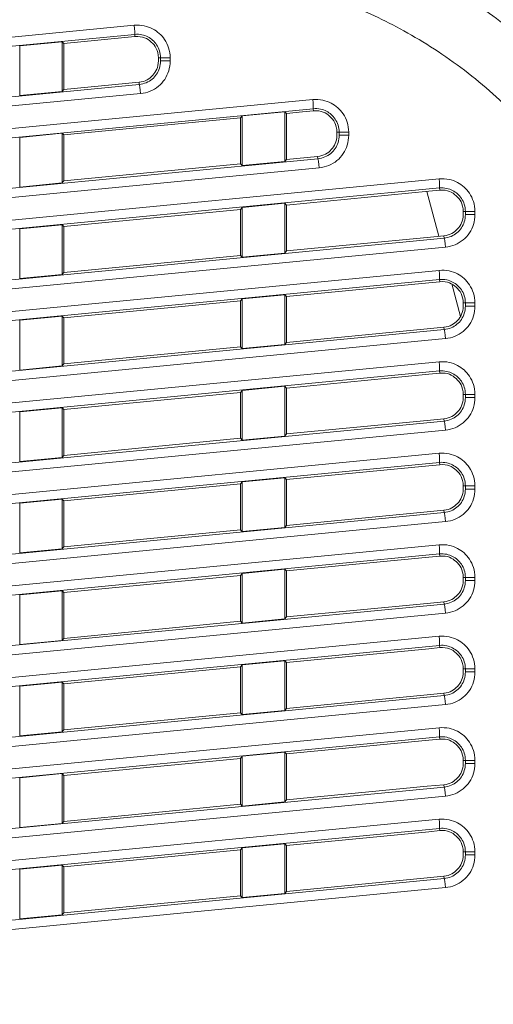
# Model space of a CAD drawing. Header units: millimetres. Extents: x 0 to 437, y 0 to 311.
# Tile 28 of 44: x 114.64 to 122.4, y 148.63 to 164.78. Entities that reach past the tile are written whole.
import ezdxf

# ---------------------------------------------------------------- set-up
doc = ezdxf.new("R2010")
doc.units = ezdxf.units.MM
for name, color, linetype, lineweight in [('APPARENT', 7, 'Continuous', 0), ('ARETES TANGENTES', 7, 'Continuous', 0), ('DIMENSIONS', 7, 'Continuous', 0)]:
    doc.layers.add(name, color=color, linetype=linetype, lineweight=lineweight)
doc.dimstyles.new('ISO-25', dxfattribs={"dimtxt": 2.5, "dimasz": 2.5, "dimexe": 1.25, "dimexo": 0.625, "dimtad": 1, "dimtxsty": 'Standard', "dimcen": 2.5, "dimadec": 0, "dimazin": 0, "dimtfac": 1, "dimtmove": 0, "dimatfit": 3, "dimfxl": 1, "dimarcsym": 0})

# ---------------------------------------------------------------- blocks, each defined once
blk = doc.blocks.new('D1')
h = blk.add_hatch(color=7)
h.paths.add_polyline_path([(38.317, 176.327), (38.817, 179.327), (39.317, 176.327)], flags=0)
h.paths.add_polyline_path([(39.317, 60.716), (38.817, 57.716), (38.317, 60.716)], flags=0)
at = {"layer": 'DIMENSIONS'}
for p, q in [((62.374, 179.327), (38.817, 179.327)), ((38.817, 176.327), (38.817, 124.459)), ((38.817, 119.873), (38.817, 129.045)), ((38.817, 60.716), (38.817, 124.459)), ((67.733, 57.716), (38.817, 57.716))]:
    blk.add_line(p, q, dxfattribs=at)
for points in [[(38.817, 179.327), (39.317, 176.327), (38.317, 176.327), (38.817, 179.327)], [(38.817, 57.716), (38.317, 60.716), (39.317, 60.716), (38.817, 57.716)]]:
    blk.add_lwpolyline(points, dxfattribs=at)
at = {"layer": 'DIMENSIONS', "char_height": 1.96986, "attachment_point": 5, "rotation": 90}
for s, insert in [('{\\fArial|b0|i0|c0|p0;}', (37.229, 128.693)), ('{\\fArial|b0|i0|c0|p0;486.4}{\\fArial|b0|i0|c0|p0;}', (37.229, 124.459)), ('{\\fArial|b0|i0|c0|p0;}', (37.229, 124.459)), ('{\\fArial|b0|i0|c0|p0;}', (37.229, 124.459)), ('{\\fArial|b0|i0|c0|p0;}', (37.229, 120.226))]:
    blk.add_mtext(s, dxfattribs=dict(at, insert=insert))
blk = doc.blocks.new('D2')
h = blk.add_hatch(color=7)
h.paths.add_polyline_path([(54.59, 187.02), (51.59, 187.52), (54.59, 188.02)], flags=0)
h.paths.add_polyline_path([(129.229, 188.02), (132.229, 187.52), (129.229, 187.02)], flags=0)
at = {"layer": 'DIMENSIONS'}
for p, q in [((51.59, 161.214), (51.59, 187.52)), ((54.59, 187.52), (91.823, 187.52)), ((96.056, 187.52), (86.884, 187.52)), ((129.229, 187.52), (91.823, 187.52)), ((132.229, 161.214), (132.229, 187.52))]:
    blk.add_line(p, q, dxfattribs=at)
for points in [[(51.59, 187.52), (54.59, 188.02), (54.59, 187.02), (51.59, 187.52)], [(132.229, 187.52), (129.229, 187.02), (129.229, 188.02), (132.229, 187.52)]]:
    blk.add_lwpolyline(points, dxfattribs=at)
at = {"layer": 'DIMENSIONS', "char_height": 1.96986, "attachment_point": 5}
for s, insert in [('{\\fArial|b0|i0|c0|p0;322.6}{\\fArial|b0|i0|c0|p0;}', (91.823, 189.107)), ('{\\fArial|b0|i0|c0|p0;}', (87.589, 189.107)), ('{\\fArial|b0|i0|c0|p0;}', (91.823, 189.107)), ('{\\fArial|b0|i0|c0|p0;}', (91.823, 189.107)), ('{\\fArial|b0|i0|c0|p0;}', (96.056, 189.107))]:
    blk.add_mtext(s, dxfattribs=dict(at, insert=insert))
blk = doc.blocks.new('D3')
h = blk.add_hatch(color=7)
h.paths.add_polyline_path([(211.99, 185.104), (208.99, 185.604), (211.99, 186.104)], flags=0)
h.paths.add_polyline_path([(240.209, 186.104), (243.209, 185.604), (240.209, 185.104)], flags=0)
at = {"layer": 'DIMENSIONS'}
for p, q in [((208.99, 170.102), (208.99, 185.604)), ((211.99, 185.604), (225.995, 185.604)), ((230.229, 185.604), (221.056, 185.604)), ((240.209, 185.604), (225.995, 185.604)), ((243.209, 165.348), (243.209, 185.604))]:
    blk.add_line(p, q, dxfattribs=at)
for points in [[(208.99, 185.604), (211.99, 186.104), (211.99, 185.104), (208.99, 185.604)], [(243.209, 185.604), (240.209, 185.104), (240.209, 186.104), (243.209, 185.604)]]:
    blk.add_lwpolyline(points, dxfattribs=at)
at = {"layer": 'DIMENSIONS', "char_height": 1.96986, "attachment_point": 5}
for s, insert in [('{\\fArial|b0|i0|c0|p0;136.9}{\\fArial|b0|i0|c0|p0;}', (225.995, 187.191)), ('{\\fArial|b0|i0|c0|p0;}', (221.762, 187.191)), ('{\\fArial|b0|i0|c0|p0;}', (225.995, 187.191)), ('{\\fArial|b0|i0|c0|p0;}', (225.995, 187.191)), ('{\\fArial|b0|i0|c0|p0;}', (230.229, 187.191))]:
    blk.add_mtext(s, dxfattribs=dict(at, insert=insert))

msp = doc.modelspace()

# ---------------------------------------------------------------- linework, layer by layer
at = {"layer": 'APPARENT'}
for p, q in [((116.522, 164.537), (116.526, 164.5)), ((115.333, 164.416), (114.636, 164.349)), ((114.636, 163.534), (114.636, 164.349)), ((115.36, 164.388), (115.333, 164.416)), ((115.333, 164.416), (115.333, 163.601)), ((115.36, 164.388), (115.918, 164.442)), ((115.36, 164.388), (115.36, 163.634)), ((115.918, 164.442), (116.526, 164.5)), ((116.91, 164.152), (116.91, 164.101)), ((116.946, 164.152), (116.91, 164.152)), ((116.593, 163.753), (115.36, 163.634)), ((116.597, 163.716), (116.593, 163.753)), ((115.333, 163.601), (114.636, 163.534)), ((115.36, 163.634), (115.333, 163.601)), ((118.983, 163.267), (118.286, 163.2)), ((118.983, 163.267), (118.983, 162.452)), ((119.01, 163.239), (118.983, 163.267)), ((119.01, 163.239), (119.276, 163.265)), ((119.01, 163.239), (119.01, 162.486)), ((119.276, 163.265), (119.455, 163.282)), ((119.451, 163.319), (119.455, 163.282)), ((115.36, 162.888), (118.26, 163.167)), ((118.26, 163.167), (118.286, 163.2)), ((118.26, 162.414), (118.26, 163.167)), ((118.286, 162.385), (118.286, 163.2)), ((115.333, 162.916), (114.636, 162.849)), ((115.333, 162.916), (115.333, 162.101)), ((115.36, 162.888), (115.333, 162.916)), ((119.875, 162.934), (119.838, 162.934)), ((119.838, 162.934), (119.838, 162.883)), ((114.636, 162.034), (114.636, 162.849)), ((115.36, 162.888), (115.36, 162.134)), ((118.26, 162.414), (115.36, 162.134)), ((118.26, 162.414), (118.286, 162.385)), ((118.983, 162.452), (118.286, 162.385)), ((119.01, 162.486), (118.983, 162.452)), ((119.522, 162.535), (119.01, 162.486)), ((119.525, 162.498), (119.522, 162.535)), ((115.333, 162.101), (114.636, 162.034)), ((115.36, 162.134), (115.333, 162.101)), ((119.01, 161.739), (121.347, 161.964)), ((121.347, 161.964), (121.526, 161.982)), ((121.522, 162.019), (121.526, 161.982)), ((118.983, 161.767), (118.286, 161.7)), ((118.983, 161.767), (118.983, 160.952)), ((119.01, 161.739), (118.983, 161.767)), ((115.36, 161.388), (118.26, 161.667)), ((118.26, 161.667), (118.286, 161.7)), ((118.26, 160.914), (118.26, 161.667)), ((118.286, 160.885), (118.286, 161.7)), ((119.01, 161.739), (119.01, 160.986)), ((121.91, 161.633), (121.91, 161.583)), ((121.946, 161.633), (121.91, 161.633)), ((115.333, 161.416), (114.636, 161.349)), ((114.636, 160.534), (114.636, 161.349)), ((115.36, 161.388), (115.333, 161.416)), ((115.333, 161.416), (115.333, 160.601)), ((115.36, 161.388), (115.36, 160.634)), ((121.322, 161.208), (119.01, 160.986)), ((121.322, 161.208), (121.593, 161.235)), ((121.597, 161.197), (121.593, 161.235)), ((119.01, 160.986), (118.983, 160.952)), ((118.26, 160.914), (115.36, 160.634)), ((118.26, 160.914), (118.286, 160.885)), ((118.983, 160.952), (118.286, 160.885)), ((115.36, 160.634), (115.333, 160.601)), ((115.333, 160.601), (114.636, 160.534)), ((121.347, 160.464), (121.526, 160.482)), ((121.522, 160.519), (121.526, 160.482)), ((119.01, 160.239), (121.347, 160.464)), ((115.36, 159.888), (118.26, 160.167)), ((118.26, 160.167), (118.286, 160.2)), ((118.26, 159.414), (118.26, 160.167)), ((118.983, 160.267), (118.286, 160.2)), ((118.286, 159.385), (118.286, 160.2)), ((118.983, 160.267), (118.983, 159.452)), ((119.01, 160.239), (118.983, 160.267)), ((119.01, 160.239), (119.01, 159.486)), ((121.946, 160.133), (121.91, 160.133)), ((121.91, 160.133), (121.91, 160.083)), ((115.333, 159.916), (114.636, 159.849)), ((114.636, 159.034), (114.636, 159.849)), ((115.36, 159.888), (115.333, 159.916)), ((115.333, 159.916), (115.333, 159.101)), ((115.36, 159.888), (115.36, 159.134)), ((121.322, 159.708), (119.01, 159.486)), ((121.322, 159.708), (121.593, 159.735)), ((121.597, 159.697), (121.593, 159.735)), ((118.26, 159.414), (115.36, 159.134)), ((118.26, 159.414), (118.286, 159.385)), ((118.983, 159.452), (118.286, 159.385)), ((119.01, 159.486), (118.983, 159.452)), ((115.333, 159.101), (114.636, 159.034)), ((115.36, 159.134), (115.333, 159.101)), ((121.522, 159.019), (121.526, 158.982)), ((119.01, 158.739), (121.347, 158.964)), ((121.347, 158.964), (121.526, 158.982)), ((118.26, 158.667), (118.286, 158.7)), ((118.983, 158.767), (118.286, 158.7)), ((118.286, 157.885), (118.286, 158.7)), ((119.01, 158.739), (118.983, 158.767)), ((118.983, 158.767), (118.983, 157.952)), ((119.01, 158.739), (119.01, 157.986)), ((115.36, 158.388), (118.26, 158.667)), ((118.26, 157.914), (118.26, 158.667)), ((121.91, 158.633), (121.91, 158.583)), ((121.946, 158.633), (121.91, 158.633)), ((115.333, 158.416), (114.636, 158.349)), ((115.36, 158.388), (115.333, 158.416)), ((115.333, 158.416), (115.333, 157.601)), ((115.36, 158.388), (115.36, 157.634)), ((114.636, 157.534), (114.636, 158.349)), ((121.322, 158.208), (121.593, 158.235)), ((121.597, 158.197), (121.593, 158.235)), ((121.322, 158.208), (119.01, 157.986)), ((118.26, 157.914), (115.36, 157.634)), ((118.26, 157.914), (118.286, 157.885)), ((118.983, 157.952), (118.286, 157.885)), ((119.01, 157.986), (118.983, 157.952)), ((115.333, 157.601), (114.636, 157.534)), ((115.36, 157.634), (115.333, 157.601)), ((119.01, 157.239), (121.347, 157.464)), ((121.347, 157.464), (121.526, 157.482)), ((121.522, 157.519), (121.526, 157.482)), ((118.983, 157.267), (118.286, 157.2)), ((118.983, 157.267), (118.983, 156.452)), ((119.01, 157.239), (118.983, 157.267)), ((115.36, 156.888), (118.26, 157.167)), ((118.26, 157.167), (118.286, 157.2)), ((118.26, 156.414), (118.26, 157.167)), ((118.286, 156.385), (118.286, 157.2)), ((119.01, 157.239), (119.01, 156.486)), ((121.946, 157.133), (121.91, 157.133)), ((121.91, 157.133), (121.91, 157.083)), ((115.333, 156.916), (114.636, 156.849)), ((114.636, 156.034), (114.636, 156.849)), ((115.333, 156.916), (115.333, 156.101)), ((115.36, 156.888), (115.333, 156.916)), ((115.36, 156.888), (115.36, 156.134)), ((121.322, 156.708), (119.01, 156.486)), ((121.322, 156.708), (121.593, 156.735)), ((121.597, 156.697), (121.593, 156.735)), ((118.983, 156.452), (118.286, 156.385)), ((119.01, 156.486), (118.983, 156.452)), ((118.26, 156.414), (115.36, 156.134)), ((118.26, 156.414), (118.286, 156.385)), ((115.36, 156.134), (115.333, 156.101)), ((115.333, 156.101), (114.636, 156.034)), ((119.01, 155.739), (121.347, 155.964)), ((121.347, 155.964), (121.526, 155.982)), ((121.522, 156.019), (121.526, 155.982)), ((115.36, 155.388), (118.26, 155.667)), ((118.26, 155.667), (118.286, 155.7)), ((118.26, 154.914), (118.26, 155.667)), ((118.983, 155.767), (118.286, 155.7)), ((118.286, 154.885), (118.286, 155.7)), ((118.983, 155.767), (118.983, 154.952)), ((119.01, 155.739), (118.983, 155.767)), ((119.01, 155.739), (119.01, 154.986)), ((121.91, 155.633), (121.91, 155.583)), ((121.946, 155.633), (121.91, 155.633)), ((115.333, 155.416), (114.636, 155.349)), ((114.636, 154.534), (114.636, 155.349)), ((115.333, 155.416), (115.333, 154.601)), ((115.36, 155.388), (115.333, 155.416)), ((115.36, 155.388), (115.36, 154.634)), ((121.322, 155.208), (119.01, 154.986)), ((121.322, 155.208), (121.593, 155.235)), ((121.597, 155.197), (121.593, 155.235)), ((119.01, 154.986), (118.983, 154.952)), ((118.26, 154.914), (115.36, 154.634)), ((118.26, 154.914), (118.286, 154.885)), ((118.983, 154.952), (118.286, 154.885)), ((115.333, 154.601), (114.636, 154.534)), ((115.36, 154.634), (115.333, 154.601)), ((121.522, 154.519), (121.526, 154.482)), ((119.01, 154.239), (121.347, 154.464)), ((121.347, 154.464), (121.526, 154.482)), ((118.26, 154.167), (118.286, 154.2)), ((118.983, 154.267), (118.286, 154.2)), ((118.286, 153.385), (118.286, 154.2)), ((118.983, 154.267), (118.983, 153.452)), ((119.01, 154.239), (118.983, 154.267)), ((119.01, 154.239), (119.01, 153.486)), ((115.36, 153.888), (118.26, 154.167)), ((118.26, 153.414), (118.26, 154.167)), ((121.946, 154.133), (121.91, 154.133)), ((121.91, 154.133), (121.91, 154.083)), ((115.333, 153.916), (114.636, 153.849)), ((115.333, 153.916), (115.333, 153.101)), ((115.36, 153.888), (115.333, 153.916)), ((115.36, 153.888), (115.36, 153.134)), ((114.636, 153.034), (114.636, 153.849)), ((121.322, 153.708), (119.01, 153.486)), ((121.322, 153.708), (121.593, 153.735)), ((121.597, 153.697), (121.593, 153.735)), ((118.26, 153.414), (115.36, 153.134)), ((118.26, 153.414), (118.286, 153.385)), ((118.983, 153.452), (118.286, 153.385)), ((119.01, 153.486), (118.983, 153.452)), ((115.333, 153.101), (114.636, 153.034)), ((115.36, 153.134), (115.333, 153.101)), ((119.01, 152.739), (121.347, 152.964)), ((121.347, 152.964), (121.526, 152.982)), ((121.522, 153.019), (121.526, 152.982)), ((118.983, 152.767), (118.286, 152.7)), ((118.983, 152.767), (118.983, 151.952)), ((119.01, 152.739), (118.983, 152.767)), ((119.01, 152.739), (119.01, 151.986)), ((115.36, 152.388), (118.26, 152.667)), ((118.26, 152.667), (118.286, 152.7)), ((118.26, 151.914), (118.26, 152.667)), ((118.286, 151.885), (118.286, 152.7)), ((121.946, 152.633), (121.91, 152.633)), ((121.91, 152.633), (121.91, 152.583)), ((115.333, 152.416), (114.636, 152.349)), ((115.36, 152.388), (115.333, 152.416)), ((115.333, 152.416), (115.333, 151.601)), ((114.636, 151.534), (114.636, 152.349)), ((115.36, 152.388), (115.36, 151.634)), ((121.322, 152.208), (119.01, 151.986)), ((121.322, 152.208), (121.593, 152.235)), ((121.597, 152.197), (121.593, 152.235)), ((118.26, 151.914), (115.36, 151.634)), ((118.26, 151.914), (118.286, 151.885)), ((118.983, 151.952), (118.286, 151.885)), ((119.01, 151.986), (118.983, 151.952)), ((115.333, 151.601), (114.636, 151.534)), ((115.36, 151.634), (115.333, 151.601)), ((119.01, 151.239), (121.347, 151.464)), ((121.347, 151.464), (121.526, 151.482)), ((121.522, 151.519), (121.526, 151.482)), ((118.983, 151.267), (118.286, 151.2)), ((118.983, 151.267), (118.983, 150.452)), ((119.01, 151.239), (118.983, 151.267)), ((115.36, 150.888), (118.26, 151.167)), ((118.26, 151.167), (118.286, 151.2)), ((118.26, 150.414), (118.26, 151.167)), ((118.286, 150.385), (118.286, 151.2)), ((119.01, 151.239), (119.01, 150.486)), ((121.91, 151.133), (121.91, 151.083)), ((121.946, 151.133), (121.91, 151.133)), ((115.333, 150.916), (114.636, 150.849)), ((114.636, 150.034), (114.636, 150.849)), ((115.333, 150.916), (115.333, 150.101)), ((115.36, 150.888), (115.333, 150.916)), ((115.36, 150.888), (115.36, 150.134)), ((121.322, 150.708), (119.01, 150.486)), ((121.322, 150.708), (121.593, 150.735)), ((121.597, 150.697), (121.593, 150.735)), ((119.01, 150.486), (118.983, 150.452)), ((118.26, 150.414), (115.36, 150.134)), ((118.26, 150.414), (118.286, 150.385)), ((118.983, 150.452), (118.286, 150.385)), ((115.333, 150.101), (114.636, 150.034)), ((115.36, 150.134), (115.333, 150.101))]:
    msp.add_line(p, q, dxfattribs=at)
for points in [[(116.526, 164.5), (116.654, 164.512), (116.808, 164.425), (116.91, 164.28), (116.91, 164.152)], [(116.91, 164.101), (116.91, 163.995), (116.833, 163.853), (116.698, 163.763), (116.593, 163.753)], [(119.455, 163.282), (119.582, 163.294), (119.737, 163.207), (119.838, 163.062), (119.838, 162.934)], [(119.838, 162.883), (119.838, 162.777), (119.762, 162.635), (119.627, 162.545), (119.522, 162.535)], [(121.526, 161.982), (121.654, 161.994), (121.808, 161.907), (121.91, 161.762), (121.91, 161.633)], [(121.91, 161.583), (121.91, 161.477), (121.833, 161.334), (121.698, 161.245), (121.593, 161.235)], [(121.526, 160.482), (121.654, 160.494), (121.808, 160.407), (121.91, 160.262), (121.91, 160.133)], [(121.91, 160.083), (121.91, 159.977), (121.833, 159.834), (121.698, 159.745), (121.593, 159.735)], [(121.526, 158.982), (121.654, 158.994), (121.808, 158.907), (121.91, 158.762), (121.91, 158.633)], [(121.91, 158.583), (121.91, 158.477), (121.833, 158.334), (121.698, 158.245), (121.593, 158.235)], [(121.526, 157.482), (121.654, 157.494), (121.808, 157.407), (121.91, 157.262), (121.91, 157.133)], [(121.91, 157.083), (121.91, 156.977), (121.833, 156.834), (121.698, 156.745), (121.593, 156.735)], [(121.526, 155.982), (121.654, 155.994), (121.808, 155.907), (121.91, 155.762), (121.91, 155.633)], [(121.91, 155.583), (121.91, 155.477), (121.833, 155.334), (121.698, 155.245), (121.593, 155.235)], [(121.526, 154.482), (121.654, 154.494), (121.808, 154.407), (121.91, 154.262), (121.91, 154.133)], [(121.91, 154.083), (121.91, 153.977), (121.833, 153.834), (121.698, 153.745), (121.593, 153.735)], [(121.526, 152.982), (121.654, 152.994), (121.808, 152.907), (121.91, 152.762), (121.91, 152.633)], [(121.91, 152.583), (121.91, 152.477), (121.833, 152.334), (121.698, 152.245), (121.593, 152.235)], [(121.526, 151.482), (121.654, 151.494), (121.808, 151.407), (121.91, 151.262), (121.91, 151.133)], [(121.91, 151.083), (121.91, 150.977), (121.833, 150.834), (121.698, 150.745), (121.593, 150.735)]]:
    msp.add_open_spline(points, degree=3, dxfattribs=at)
at = {"layer": 'ARETES TANGENTES'}
for p, q in [((116.515, 164.686), (104.681, 163.547)), ((116.522, 164.537), (104.688, 163.398)), ((116.946, 164.101), (116.946, 164.152)), ((117.104, 164.152), (116.946, 164.152)), ((117.104, 164.101), (116.946, 164.101)), ((117.104, 164.101), (117.104, 164.152)), ((104.755, 162.576), (116.597, 163.716)), ((104.777, 162.427), (116.618, 163.567)), ((119.444, 163.468), (104.681, 162.047)), ((119.451, 163.319), (104.688, 161.898)), ((120.032, 162.934), (119.875, 162.934)), ((119.875, 162.883), (119.875, 162.934)), ((120.032, 162.883), (120.032, 162.934)), ((120.032, 162.883), (119.875, 162.883)), ((104.755, 161.076), (119.525, 162.498)), ((104.777, 160.927), (119.547, 162.349)), ((121.515, 162.168), (104.681, 160.547)), ((121.522, 162.019), (104.688, 160.398)), ((121.316, 161.961), (121.512, 161.227)), ((122.104, 161.633), (121.946, 161.633)), ((121.946, 161.583), (121.946, 161.633)), ((122.104, 161.583), (122.104, 161.633)), ((122.104, 161.583), (121.946, 161.583)), ((104.755, 159.576), (121.597, 161.197)), ((104.777, 159.427), (121.618, 161.048)), ((121.515, 160.668), (104.681, 159.047)), ((121.522, 160.519), (104.688, 158.898)), ((121.722, 160.446), (121.865, 159.91)), ((122.104, 160.133), (121.946, 160.133)), ((121.946, 160.083), (121.946, 160.133)), ((122.104, 160.083), (121.946, 160.083)), ((122.104, 160.083), (122.104, 160.133)), ((104.755, 158.076), (121.597, 159.697)), ((104.777, 157.927), (121.618, 159.548)), ((121.515, 159.168), (104.681, 157.547)), ((121.522, 159.019), (104.688, 157.398)), ((122.104, 158.633), (121.946, 158.633)), ((121.946, 158.583), (121.946, 158.633)), ((122.104, 158.583), (121.946, 158.583)), ((122.104, 158.583), (122.104, 158.633)), ((104.755, 156.576), (121.597, 158.197)), ((104.777, 156.427), (121.618, 158.048)), ((121.515, 157.668), (104.681, 156.047)), ((121.522, 157.519), (104.688, 155.898)), ((122.104, 157.133), (121.946, 157.133)), ((121.946, 157.083), (121.946, 157.133)), ((122.104, 157.083), (121.946, 157.083)), ((122.104, 157.083), (122.104, 157.133)), ((104.755, 155.076), (121.597, 156.697)), ((104.777, 154.927), (121.618, 156.548)), ((121.515, 156.168), (104.681, 154.547)), ((121.522, 156.019), (104.688, 154.398)), ((121.946, 155.583), (121.946, 155.633)), ((122.104, 155.633), (121.946, 155.633)), ((122.104, 155.583), (122.104, 155.633)), ((122.104, 155.583), (121.946, 155.583)), ((104.755, 153.576), (121.597, 155.197)), ((104.777, 153.427), (121.618, 155.048)), ((121.515, 154.668), (104.681, 153.047)), ((121.522, 154.519), (104.688, 152.898)), ((121.946, 154.083), (121.946, 154.133)), ((122.104, 154.133), (121.946, 154.133)), ((122.104, 154.083), (121.946, 154.083)), ((122.104, 154.083), (122.104, 154.133)), ((104.755, 152.076), (121.597, 153.697)), ((104.777, 151.927), (121.618, 153.548)), ((121.515, 153.168), (104.681, 151.547)), ((121.522, 153.019), (104.688, 151.398)), ((121.946, 152.583), (121.946, 152.633)), ((122.104, 152.633), (121.946, 152.633)), ((122.104, 152.583), (121.946, 152.583)), ((122.104, 152.583), (122.104, 152.633)), ((104.755, 150.576), (121.597, 152.197)), ((104.777, 150.427), (121.618, 152.048)), ((121.515, 151.668), (104.686, 150.047)), ((121.522, 151.519), (104.693, 149.898)), ((121.946, 151.083), (121.946, 151.133)), ((122.104, 151.133), (121.946, 151.133)), ((122.104, 151.083), (122.104, 151.133)), ((122.104, 151.083), (121.946, 151.083)), ((104.76, 149.076), (121.597, 150.697)), ((104.782, 148.927), (121.618, 150.548))]:
    msp.add_line(p, q, dxfattribs=at)
for centre, ratio, start_param, end_param in [((116.508, 164.686), 0.052096, 0.061166, 1.56578), ((116.611, 163.567), 0.052095, 1.565642, 3.080413), ((119.436, 163.468), 0.052096, 0.061166, 1.56578), ((119.539, 162.349), 0.052095, 1.565642, 3.080413), ((121.508, 162.168), 0.052096, 0.061166, 1.56578), ((121.611, 161.048), 0.052095, 1.565642, 3.080413), ((121.508, 160.668), 0.052096, 0.061166, 1.56578), ((121.611, 159.548), 0.052095, 1.565642, 3.080413), ((121.508, 159.168), 0.052096, 0.061166, 1.56578), ((121.611, 158.048), 0.052095, 1.565642, 3.080413), ((121.508, 157.668), 0.052096, 0.061166, 1.56578), ((121.611, 156.548), 0.052095, 1.565642, 3.080413), ((121.508, 156.168), 0.052096, 0.061166, 1.56578), ((121.611, 155.048), 0.052095, 1.565642, 3.080413), ((121.508, 154.668), 0.052096, 0.061166, 1.56578), ((121.611, 153.548), 0.052095, 1.565642, 3.080413), ((121.508, 153.168), 0.052096, 0.061166, 1.56578), ((121.611, 152.048), 0.052095, 1.565642, 3.080413), ((121.508, 151.668), 0.052096, 0.061166, 1.56578), ((121.611, 150.548), 0.052095, 1.565642, 3.080413)]:
    msp.add_ellipse(centre, major_axis=(0.014, -0.149), ratio=ratio, start_param=start_param, end_param=end_param, dxfattribs=at)
for points in [[(121.41, 178.184), (121.696, 178.184), (122.281, 178.139), (123.173, 177.928), (124.085, 177.554), (124.984, 177.009), (125.835, 176.317), (126.641, 175.492), (127.41, 174.527), (128.134, 173.434), (128.816, 172.219), (129.482, 170.807), (130.009, 169.486), (130.453, 168.192), (130.81, 166.978), (131.091, 165.859), (131.311, 164.818), (131.48, 163.831), (131.601, 162.899), (131.675, 162.022), (131.692, 161.475), (131.692, 161.214)], [(121.41, 177.955), (121.717, 177.955), (122.339, 177.904), (123.271, 177.671), (124.195, 177.275), (125.084, 176.721), (125.913, 176.034), (126.698, 175.224), (127.447, 174.279), (128.156, 173.209), (128.825, 172.019), (129.481, 170.633), (130.001, 169.334), (130.44, 168.061), (130.793, 166.865), (131.07, 165.763), (131.288, 164.736), (131.455, 163.765), (131.574, 162.851), (131.646, 161.994), (131.663, 161.466), (131.663, 161.214)], [(121.41, 173.924), (121.623, 173.926), (122.049, 173.876), (122.693, 173.632), (123.287, 173.247), (123.814, 172.769), (124.279, 172.234), (124.71, 171.638), (125.119, 170.976), (125.52, 170.226), (125.932, 169.339), (126.298, 168.432), (126.595, 167.6), (126.83, 166.866), (127.02, 166.214), (127.177, 165.621), (127.307, 165.084), (127.414, 164.597), (127.502, 164.155), (127.576, 163.749), (127.637, 163.372), (127.687, 163.019), (127.728, 162.693), (127.759, 162.393), (127.782, 162.117), (127.799, 161.862), (127.809, 161.628), (127.813, 161.412), (127.813, 161.278), (127.813, 161.214)], [(121.426, 173.62), (121.623, 173.609), (122.019, 173.524), (122.637, 173.181), (123.218, 172.662), (123.741, 172.041), (124.24, 171.311), (124.73, 170.463), (125.256, 169.389), (125.725, 168.257), (126.083, 167.264), (126.354, 166.415), (126.569, 165.661), (126.739, 164.993), (126.873, 164.4), (126.981, 163.87), (127.069, 163.384), (127.141, 162.938), (127.199, 162.534), (127.247, 162.169), (127.286, 161.839), (127.32, 161.541), (127.337, 161.36), (127.346, 161.274)], [(125.232, 159.173), (125.218, 159.569), (125.172, 160.334), (124.971, 161.408), (124.637, 162.325), (124.15, 163.154), (123.485, 163.943), (122.639, 164.688), (121.701, 165.324), (120.799, 165.796), (119.941, 166.136), (119.109, 166.362), (118.566, 166.442), (118.296, 166.461)], [(124.168, 159.173), (124.168, 159.62), (124.119, 160.448), (123.864, 161.503), (123.468, 162.346), (122.861, 163.156), (121.951, 163.975), (120.926, 164.631), (119.976, 165.065), (119.089, 165.324), (118.566, 165.383), (118.32, 165.382)], [(117.104, 164.152), (117.104, 164.21), (117.086, 164.318), (117.017, 164.457), (116.927, 164.557), (116.82, 164.632), (116.682, 164.684), (116.574, 164.692), (116.515, 164.686)], [(116.946, 164.152), (116.946, 164.193), (116.933, 164.272), (116.884, 164.371), (116.819, 164.444), (116.741, 164.498), (116.643, 164.536), (116.564, 164.541), (116.522, 164.537)], [(116.597, 163.716), (116.637, 163.72), (116.716, 163.74), (116.812, 163.798), (116.886, 163.879), (116.934, 163.981), (116.946, 164.061), (116.946, 164.101)], [(116.618, 163.567), (116.675, 163.572), (116.78, 163.599), (116.916, 163.68), (117.02, 163.795), (117.087, 163.937), (117.104, 164.044), (117.104, 164.101)], [(120.032, 162.934), (120.032, 162.992), (120.015, 163.1), (119.946, 163.239), (119.855, 163.339), (119.749, 163.414), (119.611, 163.466), (119.502, 163.474), (119.444, 163.468)], [(119.875, 162.934), (119.875, 162.975), (119.862, 163.054), (119.813, 163.153), (119.747, 163.226), (119.67, 163.28), (119.572, 163.318), (119.492, 163.323), (119.451, 163.319)], [(119.525, 162.498), (119.566, 162.502), (119.644, 162.522), (119.741, 162.58), (119.815, 162.661), (119.863, 162.763), (119.875, 162.843), (119.875, 162.883)], [(119.547, 162.349), (119.604, 162.354), (119.709, 162.381), (119.845, 162.462), (119.948, 162.577), (120.016, 162.719), (120.032, 162.826), (120.032, 162.883)], [(122.104, 161.633), (122.104, 161.692), (122.086, 161.799), (122.017, 161.938), (121.927, 162.039), (121.82, 162.114), (121.682, 162.166), (121.574, 162.173), (121.515, 162.168)], [(121.946, 161.633), (121.946, 161.675), (121.933, 161.754), (121.884, 161.853), (121.819, 161.925), (121.741, 161.98), (121.643, 162.017), (121.564, 162.023), (121.522, 162.019)], [(121.597, 161.197), (121.637, 161.201), (121.716, 161.221), (121.812, 161.279), (121.886, 161.361), (121.934, 161.462), (121.946, 161.542), (121.946, 161.583)], [(121.618, 161.048), (121.675, 161.054), (121.78, 161.08), (121.916, 161.162), (122.02, 161.276), (122.087, 161.419), (122.104, 161.526), (122.104, 161.583)], [(122.104, 160.133), (122.104, 160.192), (122.086, 160.299), (122.017, 160.438), (121.927, 160.539), (121.82, 160.614), (121.682, 160.666), (121.574, 160.673), (121.515, 160.668)], [(121.946, 160.133), (121.946, 160.175), (121.933, 160.254), (121.884, 160.353), (121.819, 160.425), (121.741, 160.48), (121.643, 160.517), (121.564, 160.523), (121.522, 160.519)], [(121.597, 159.697), (121.637, 159.701), (121.716, 159.721), (121.812, 159.779), (121.886, 159.861), (121.934, 159.962), (121.946, 160.042), (121.946, 160.083)], [(121.618, 159.548), (121.675, 159.554), (121.78, 159.58), (121.916, 159.662), (122.02, 159.776), (122.087, 159.919), (122.104, 160.026), (122.104, 160.083)], [(122.104, 158.633), (122.104, 158.692), (122.086, 158.799), (122.017, 158.938), (121.927, 159.039), (121.82, 159.114), (121.682, 159.166), (121.574, 159.173), (121.515, 159.168)], [(121.946, 158.633), (121.946, 158.675), (121.933, 158.754), (121.884, 158.853), (121.819, 158.925), (121.741, 158.98), (121.643, 159.017), (121.564, 159.023), (121.522, 159.019)], [(121.597, 158.197), (121.637, 158.201), (121.716, 158.221), (121.812, 158.279), (121.886, 158.361), (121.934, 158.462), (121.946, 158.542), (121.946, 158.583)], [(121.618, 158.048), (121.675, 158.054), (121.78, 158.08), (121.916, 158.162), (122.02, 158.276), (122.087, 158.419), (122.104, 158.526), (122.104, 158.583)], [(122.104, 157.133), (122.104, 157.192), (122.086, 157.299), (122.017, 157.438), (121.927, 157.539), (121.82, 157.614), (121.682, 157.666), (121.574, 157.673), (121.515, 157.668)], [(121.946, 157.133), (121.946, 157.175), (121.933, 157.254), (121.884, 157.353), (121.819, 157.425), (121.741, 157.48), (121.643, 157.517), (121.564, 157.523), (121.522, 157.519)], [(121.597, 156.697), (121.637, 156.701), (121.716, 156.721), (121.812, 156.779), (121.886, 156.861), (121.934, 156.962), (121.946, 157.042), (121.946, 157.083)], [(121.618, 156.548), (121.675, 156.554), (121.78, 156.58), (121.916, 156.662), (122.02, 156.776), (122.087, 156.919), (122.104, 157.026), (122.104, 157.083)], [(122.104, 155.633), (122.104, 155.692), (122.086, 155.799), (122.017, 155.938), (121.927, 156.039), (121.82, 156.114), (121.682, 156.166), (121.574, 156.173), (121.515, 156.168)], [(121.946, 155.633), (121.946, 155.675), (121.933, 155.754), (121.884, 155.853), (121.819, 155.925), (121.741, 155.98), (121.643, 156.017), (121.564, 156.023), (121.522, 156.019)], [(121.597, 155.197), (121.637, 155.201), (121.716, 155.221), (121.812, 155.279), (121.886, 155.361), (121.934, 155.462), (121.946, 155.542), (121.946, 155.583)], [(121.618, 155.048), (121.675, 155.054), (121.78, 155.08), (121.916, 155.162), (122.02, 155.276), (122.087, 155.419), (122.104, 155.526), (122.104, 155.583)], [(122.104, 154.133), (122.104, 154.192), (122.086, 154.299), (122.017, 154.438), (121.927, 154.539), (121.82, 154.614), (121.682, 154.666), (121.574, 154.673), (121.515, 154.668)], [(121.946, 154.133), (121.946, 154.175), (121.933, 154.254), (121.884, 154.353), (121.819, 154.425), (121.741, 154.48), (121.643, 154.517), (121.564, 154.523), (121.522, 154.519)], [(121.597, 153.697), (121.637, 153.701), (121.716, 153.721), (121.812, 153.779), (121.886, 153.861), (121.934, 153.962), (121.946, 154.042), (121.946, 154.083)], [(121.618, 153.548), (121.675, 153.554), (121.78, 153.58), (121.916, 153.662), (122.02, 153.776), (122.087, 153.919), (122.104, 154.026), (122.104, 154.083)], [(122.104, 152.633), (122.104, 152.692), (122.086, 152.799), (122.017, 152.938), (121.927, 153.039), (121.82, 153.114), (121.682, 153.166), (121.574, 153.173), (121.515, 153.168)], [(121.946, 152.633), (121.946, 152.675), (121.933, 152.754), (121.884, 152.853), (121.819, 152.925), (121.741, 152.98), (121.643, 153.017), (121.564, 153.023), (121.522, 153.019)], [(121.597, 152.197), (121.637, 152.201), (121.716, 152.221), (121.812, 152.279), (121.886, 152.361), (121.934, 152.462), (121.946, 152.542), (121.946, 152.583)], [(121.618, 152.048), (121.675, 152.054), (121.78, 152.08), (121.916, 152.162), (122.02, 152.276), (122.087, 152.419), (122.104, 152.526), (122.104, 152.583)], [(122.104, 151.133), (122.104, 151.192), (122.086, 151.299), (122.017, 151.438), (121.927, 151.539), (121.82, 151.614), (121.682, 151.666), (121.574, 151.673), (121.515, 151.668)], [(121.946, 151.133), (121.946, 151.175), (121.933, 151.254), (121.884, 151.353), (121.819, 151.425), (121.741, 151.48), (121.643, 151.517), (121.564, 151.523), (121.522, 151.519)], [(121.597, 150.697), (121.637, 150.701), (121.716, 150.721), (121.812, 150.779), (121.886, 150.861), (121.934, 150.962), (121.946, 151.042), (121.946, 151.083)], [(121.618, 150.548), (121.675, 150.554), (121.78, 150.58), (121.916, 150.662), (122.02, 150.776), (122.087, 150.919), (122.104, 151.026), (122.104, 151.083)]]:
    msp.add_open_spline(points, degree=3, dxfattribs=at)

# ---------------------------------------------------------------- dimensions: what is measured, and where the dimension line sits
at = {"layer": 'DIMENSIONS'}
dim = msp.add_linear_dim(base=(0, 0), p1=(51.59, 161.214), p2=(132.229, 161.214), dimstyle='ISO-25', override={"dimtxt": 2.499554, "dimtad": 1, "dimdec": 1, "dimzin": 0, "dimse1": 0, "dimse2": 0, "dimsd1": 0, "dimsd2": 0, "dimadec": 1, "dimazin": 0, "dimtol": 0, "dimlim": 0, "dimtp": 0, "dimtm": 0, "dimtdec": 1}, dxfattribs=at)
dim.commit()
dim.dimension.update_dxf_attribs({"geometry": 'D2', "text_midpoint": (183.743, 311.073)})
for p1, p2, angle, picture, middle, turn in [((208.99, 170.102), (243.209, 165.348), 180, 'D3', (436.576, 309.157), 180), ((62.374, 179.327), (67.733, 57.716), 270, 'D1', (129.15, 246.425), 270)]:
    dim = msp.add_linear_dim(base=(0, 0), p1=p1, p2=p2, angle=angle, dimstyle='ISO-25', override={"dimtxt": 2.499554, "dimtad": 1, "dimdec": 1, "dimzin": 0, "dimse1": 0, "dimse2": 0, "dimsd1": 0, "dimsd2": 0, "dimadec": 1, "dimazin": 0, "dimtol": 0, "dimlim": 0, "dimtp": 0, "dimtm": 0, "dimtdec": 1}, dxfattribs=at)
    dim.commit()
    dim.dimension.update_dxf_attribs({"geometry": picture, "text_midpoint": middle, "text_rotation": turn})

doc.saveas('drawing.dxf')
